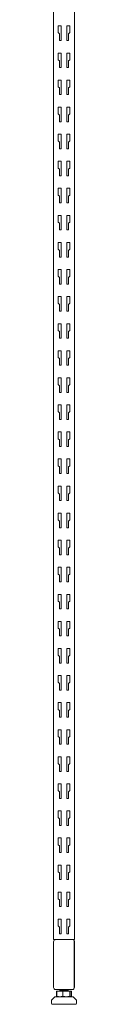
# Model space of a CAD drawing. Header units: millimetres. Extents: x -1168 to -1138, y -170 to 2230.
# Tile 1 of 2: x -1168 to -1138, y -170 to 1014. Entities that reach past the tile are written whole.
import ezdxf

# ---------------------------------------------------------------- set-up
doc = ezdxf.new("R2010")
doc.units = ezdxf.units.MM

msp = doc.modelspace()

# ---------------------------------------------------------------- linework, layer by layer
at = {"color": 0, "linetype": 'Continuous', "lineweight": 0}
for p, q in [((-1165.9, -92.4), (-1165.9, 2224.6)), ((-1140.9, -92.4), (-1140.9, 2224.6)), ((-1160.4, 998.2), (-1160.4, 1006.3)), ((-1160.4, 1006.3), (-1156.9, 1006.3)), ((-1159, 996.8), (-1160.4, 998.2)), ((-1159, 988.8), (-1159, 996.8)), ((-1156.9, 1006.3), (-1156.9, 988.8)), ((-1149.9, 1006.3), (-1146.4, 1006.3)), ((-1149.9, 988.8), (-1149.9, 1006.3)), ((-1146.4, 998.2), (-1147.8, 996.8)), ((-1147.8, 996.8), (-1147.8, 988.8)), ((-1146.4, 1006.3), (-1146.4, 998.2)), ((-1156.9, 988.8), (-1159, 988.8)), ((-1147.8, 988.8), (-1149.9, 988.8)), ((-1160.4, 965.6), (-1160.4, 973.7)), ((-1160.4, 973.7), (-1156.9, 973.7)), ((-1156.9, 973.7), (-1156.9, 956.2)), ((-1149.9, 973.7), (-1146.4, 973.7)), ((-1149.9, 956.2), (-1149.9, 973.7)), ((-1146.4, 973.7), (-1146.4, 965.6)), ((-1159, 964.2), (-1160.4, 965.6)), ((-1159, 956.2), (-1159, 964.2)), ((-1146.4, 965.6), (-1147.8, 964.2)), ((-1147.8, 964.2), (-1147.8, 956.2)), ((-1156.9, 956.2), (-1159, 956.2)), ((-1147.8, 956.2), (-1149.9, 956.2)), ((-1160.4, 933.1), (-1160.4, 941.2)), ((-1160.4, 941.2), (-1156.9, 941.2)), ((-1156.9, 941.2), (-1156.9, 923.7)), ((-1149.9, 941.2), (-1146.4, 941.2)), ((-1149.9, 923.7), (-1149.9, 941.2)), ((-1146.4, 941.2), (-1146.4, 933.1)), ((-1159, 931.7), (-1160.4, 933.1)), ((-1159, 923.7), (-1159, 931.7)), ((-1156.9, 923.7), (-1159, 923.7)), ((-1147.8, 923.7), (-1149.9, 923.7)), ((-1146.4, 933.1), (-1147.8, 931.7)), ((-1147.8, 931.7), (-1147.8, 923.7)), ((-1160.4, 900.5), (-1160.4, 908.6)), ((-1160.4, 908.6), (-1156.9, 908.6)), ((-1159, 899.1), (-1160.4, 900.5)), ((-1156.9, 908.6), (-1156.9, 891.1)), ((-1149.9, 908.6), (-1146.4, 908.6)), ((-1149.9, 891.1), (-1149.9, 908.6)), ((-1146.4, 900.5), (-1147.8, 899.1)), ((-1146.4, 908.6), (-1146.4, 900.5)), ((-1159, 891.1), (-1159, 899.1)), ((-1156.9, 891.1), (-1159, 891.1)), ((-1147.8, 891.1), (-1149.9, 891.1)), ((-1147.8, 899.1), (-1147.8, 891.1)), ((-1160.4, 868), (-1160.4, 876.1)), ((-1160.4, 876.1), (-1156.9, 876.1)), ((-1159, 866.6), (-1160.4, 868)), ((-1159, 858.6), (-1159, 866.6)), ((-1156.9, 876.1), (-1156.9, 858.6)), ((-1149.9, 876.1), (-1146.4, 876.1)), ((-1149.9, 858.6), (-1149.9, 876.1)), ((-1146.4, 868), (-1147.8, 866.6)), ((-1147.8, 866.6), (-1147.8, 858.6)), ((-1146.4, 876.1), (-1146.4, 868)), ((-1156.9, 858.6), (-1159, 858.6)), ((-1147.8, 858.6), (-1149.9, 858.6)), ((-1160.4, 835.4), (-1160.4, 843.5)), ((-1160.4, 843.5), (-1156.9, 843.5)), ((-1156.9, 843.5), (-1156.9, 826)), ((-1149.9, 843.5), (-1146.4, 843.5)), ((-1149.9, 826), (-1149.9, 843.5)), ((-1146.4, 843.5), (-1146.4, 835.4)), ((-1159, 834), (-1160.4, 835.4)), ((-1159, 826), (-1159, 834)), ((-1146.4, 835.4), (-1147.8, 834)), ((-1147.8, 834), (-1147.8, 826)), ((-1156.9, 826), (-1159, 826)), ((-1147.8, 826), (-1149.9, 826)), ((-1160.4, 802.9), (-1160.4, 811)), ((-1160.4, 811), (-1156.9, 811)), ((-1156.9, 811), (-1156.9, 793.5)), ((-1149.9, 811), (-1146.4, 811)), ((-1149.9, 793.5), (-1149.9, 811)), ((-1146.4, 811), (-1146.4, 802.9)), ((-1159, 801.5), (-1160.4, 802.9)), ((-1159, 793.5), (-1159, 801.5)), ((-1156.9, 793.5), (-1159, 793.5)), ((-1147.8, 793.5), (-1149.9, 793.5)), ((-1146.4, 802.9), (-1147.8, 801.5)), ((-1147.8, 801.5), (-1147.8, 793.5)), ((-1160.4, 770.3), (-1160.4, 778.4)), ((-1160.4, 778.4), (-1156.9, 778.4)), ((-1159, 768.9), (-1160.4, 770.3)), ((-1156.9, 778.4), (-1156.9, 760.9)), ((-1149.9, 778.4), (-1146.4, 778.4)), ((-1149.9, 760.9), (-1149.9, 778.4)), ((-1146.4, 770.3), (-1147.8, 768.9)), ((-1146.4, 778.4), (-1146.4, 770.3)), ((-1159, 760.9), (-1159, 768.9)), ((-1156.9, 760.9), (-1159, 760.9)), ((-1147.8, 760.9), (-1149.9, 760.9)), ((-1147.8, 768.9), (-1147.8, 760.9)), ((-1160.4, 737.8), (-1160.4, 745.9)), ((-1160.4, 745.9), (-1156.9, 745.9)), ((-1159, 736.4), (-1160.4, 737.8)), ((-1159, 728.4), (-1159, 736.4)), ((-1156.9, 745.9), (-1156.9, 728.4)), ((-1149.9, 745.9), (-1146.4, 745.9)), ((-1149.9, 728.4), (-1149.9, 745.9)), ((-1146.4, 737.8), (-1147.8, 736.4)), ((-1147.8, 736.4), (-1147.8, 728.4)), ((-1146.4, 745.9), (-1146.4, 737.8)), ((-1156.9, 728.4), (-1159, 728.4)), ((-1147.8, 728.4), (-1149.9, 728.4)), ((-1160.4, 705.2), (-1160.4, 713.3)), ((-1160.4, 713.3), (-1156.9, 713.3)), ((-1156.9, 713.3), (-1156.9, 695.8)), ((-1149.9, 713.3), (-1146.4, 713.3)), ((-1149.9, 695.8), (-1149.9, 713.3)), ((-1146.4, 713.3), (-1146.4, 705.2)), ((-1159, 703.8), (-1160.4, 705.2)), ((-1159, 695.8), (-1159, 703.8)), ((-1146.4, 705.2), (-1147.8, 703.8)), ((-1147.8, 703.8), (-1147.8, 695.8)), ((-1156.9, 695.8), (-1159, 695.8)), ((-1147.8, 695.8), (-1149.9, 695.8)), ((-1160.4, 672.7), (-1160.4, 680.8)), ((-1160.4, 680.8), (-1156.9, 680.8)), ((-1156.9, 680.8), (-1156.9, 663.3)), ((-1149.9, 680.8), (-1146.4, 680.8)), ((-1149.9, 663.3), (-1149.9, 680.8)), ((-1146.4, 680.8), (-1146.4, 672.7)), ((-1159, 671.3), (-1160.4, 672.7)), ((-1159, 663.3), (-1159, 671.3)), ((-1156.9, 663.3), (-1159, 663.3)), ((-1147.8, 663.3), (-1149.9, 663.3)), ((-1146.4, 672.7), (-1147.8, 671.3)), ((-1147.8, 671.3), (-1147.8, 663.3)), ((-1160.4, 640.1), (-1160.4, 648.2)), ((-1160.4, 648.2), (-1156.9, 648.2)), ((-1159, 638.7), (-1160.4, 640.1)), ((-1156.9, 648.2), (-1156.9, 630.7)), ((-1149.9, 648.2), (-1146.4, 648.2)), ((-1149.9, 630.7), (-1149.9, 648.2)), ((-1146.4, 640.1), (-1147.8, 638.7)), ((-1146.4, 648.2), (-1146.4, 640.1)), ((-1159, 630.7), (-1159, 638.7)), ((-1156.9, 630.7), (-1159, 630.7)), ((-1147.8, 630.7), (-1149.9, 630.7)), ((-1147.8, 638.7), (-1147.8, 630.7)), ((-1160.4, 607.6), (-1160.4, 615.7)), ((-1160.4, 615.7), (-1156.9, 615.7)), ((-1159, 606.2), (-1160.4, 607.6)), ((-1159, 598.2), (-1159, 606.2)), ((-1156.9, 615.7), (-1156.9, 598.2)), ((-1149.9, 615.7), (-1146.4, 615.7)), ((-1149.9, 598.2), (-1149.9, 615.7)), ((-1146.4, 607.6), (-1147.8, 606.2)), ((-1147.8, 606.2), (-1147.8, 598.2)), ((-1146.4, 615.7), (-1146.4, 607.6)), ((-1156.9, 598.2), (-1159, 598.2)), ((-1147.8, 598.2), (-1149.9, 598.2)), ((-1160.4, 575), (-1160.4, 583.1)), ((-1160.4, 583.1), (-1156.9, 583.1)), ((-1156.9, 583.1), (-1156.9, 565.6)), ((-1149.9, 583.1), (-1146.4, 583.1)), ((-1149.9, 565.6), (-1149.9, 583.1)), ((-1146.4, 583.1), (-1146.4, 575)), ((-1159, 573.6), (-1160.4, 575)), ((-1159, 565.6), (-1159, 573.6)), ((-1146.4, 575), (-1147.8, 573.6)), ((-1147.8, 573.6), (-1147.8, 565.6)), ((-1156.9, 565.6), (-1159, 565.6)), ((-1147.8, 565.6), (-1149.9, 565.6)), ((-1160.4, 542.5), (-1160.4, 550.6)), ((-1160.4, 550.6), (-1156.9, 550.6)), ((-1156.9, 550.6), (-1156.9, 533.1)), ((-1149.9, 550.6), (-1146.4, 550.6)), ((-1149.9, 533.1), (-1149.9, 550.6)), ((-1146.4, 550.6), (-1146.4, 542.5)), ((-1159, 541.1), (-1160.4, 542.5)), ((-1159, 533.1), (-1159, 541.1)), ((-1156.9, 533.1), (-1159, 533.1)), ((-1147.8, 533.1), (-1149.9, 533.1)), ((-1146.4, 542.5), (-1147.8, 541.1)), ((-1147.8, 541.1), (-1147.8, 533.1)), ((-1160.4, 509.9), (-1160.4, 518)), ((-1160.4, 518), (-1156.9, 518)), ((-1159, 508.5), (-1160.4, 509.9)), ((-1156.9, 518), (-1156.9, 500.5)), ((-1149.9, 518), (-1146.4, 518)), ((-1149.9, 500.5), (-1149.9, 518)), ((-1146.4, 509.9), (-1147.8, 508.5)), ((-1146.4, 518), (-1146.4, 509.9)), ((-1159, 500.5), (-1159, 508.5)), ((-1156.9, 500.5), (-1159, 500.5)), ((-1147.8, 500.5), (-1149.9, 500.5)), ((-1147.8, 508.5), (-1147.8, 500.5)), ((-1160.4, 477.4), (-1160.4, 485.5)), ((-1160.4, 485.5), (-1156.9, 485.5)), ((-1156.9, 485.5), (-1156.9, 468)), ((-1149.9, 485.5), (-1146.4, 485.5)), ((-1149.9, 468), (-1149.9, 485.5)), ((-1146.4, 485.5), (-1146.4, 477.4)), ((-1159, 476), (-1160.4, 477.4)), ((-1159, 468), (-1159, 476)), ((-1146.4, 477.4), (-1147.8, 476)), ((-1147.8, 476), (-1147.8, 468)), ((-1156.9, 468), (-1159, 468)), ((-1147.8, 468), (-1149.9, 468)), ((-1160.4, 444.8), (-1160.4, 452.9)), ((-1160.4, 452.9), (-1156.9, 452.9)), ((-1156.9, 452.9), (-1156.9, 435.4)), ((-1149.9, 452.9), (-1146.4, 452.9)), ((-1149.9, 435.4), (-1149.9, 452.9)), ((-1146.4, 452.9), (-1146.4, 444.8)), ((-1159, 443.4), (-1160.4, 444.8)), ((-1159, 435.4), (-1159, 443.4)), ((-1146.4, 444.8), (-1147.8, 443.4)), ((-1147.8, 443.4), (-1147.8, 435.4)), ((-1156.9, 435.4), (-1159, 435.4)), ((-1147.8, 435.4), (-1149.9, 435.4)), ((-1160.4, 412.3), (-1160.4, 420.4)), ((-1160.4, 420.4), (-1156.9, 420.4)), ((-1156.9, 420.4), (-1156.9, 402.9)), ((-1149.9, 420.4), (-1146.4, 420.4)), ((-1149.9, 402.9), (-1149.9, 420.4)), ((-1146.4, 420.4), (-1146.4, 412.3)), ((-1159, 410.9), (-1160.4, 412.3)), ((-1159, 402.9), (-1159, 410.9)), ((-1156.9, 402.9), (-1159, 402.9)), ((-1147.8, 402.9), (-1149.9, 402.9)), ((-1146.4, 412.3), (-1147.8, 410.9)), ((-1147.8, 410.9), (-1147.8, 402.9)), ((-1160.4, 379.7), (-1160.4, 387.8)), ((-1160.4, 387.8), (-1156.9, 387.8)), ((-1159, 378.3), (-1160.4, 379.7)), ((-1156.9, 387.8), (-1156.9, 370.3)), ((-1149.9, 387.8), (-1146.4, 387.8)), ((-1149.9, 370.3), (-1149.9, 387.8)), ((-1146.4, 379.7), (-1147.8, 378.3)), ((-1146.4, 387.8), (-1146.4, 379.7)), ((-1159, 370.3), (-1159, 378.3)), ((-1156.9, 370.3), (-1159, 370.3)), ((-1147.8, 370.3), (-1149.9, 370.3)), ((-1147.8, 378.3), (-1147.8, 370.3)), ((-1160.4, 347.2), (-1160.4, 355.3)), ((-1160.4, 355.3), (-1156.9, 355.3)), ((-1156.9, 355.3), (-1156.9, 337.8)), ((-1149.9, 355.3), (-1146.4, 355.3)), ((-1149.9, 337.8), (-1149.9, 355.3)), ((-1146.4, 355.3), (-1146.4, 347.2)), ((-1159, 345.8), (-1160.4, 347.2)), ((-1159, 337.8), (-1159, 345.8)), ((-1146.4, 347.2), (-1147.8, 345.8)), ((-1147.8, 345.8), (-1147.8, 337.8)), ((-1156.9, 337.8), (-1159, 337.8)), ((-1147.8, 337.8), (-1149.9, 337.8)), ((-1160.4, 314.6), (-1160.4, 322.7)), ((-1160.4, 322.7), (-1156.9, 322.7)), ((-1156.9, 322.7), (-1156.9, 305.2)), ((-1149.9, 322.7), (-1146.4, 322.7)), ((-1149.9, 305.2), (-1149.9, 322.7)), ((-1146.4, 322.7), (-1146.4, 314.6)), ((-1159, 313.2), (-1160.4, 314.6)), ((-1159, 305.2), (-1159, 313.2)), ((-1146.4, 314.6), (-1147.8, 313.2)), ((-1147.8, 313.2), (-1147.8, 305.2)), ((-1156.9, 305.2), (-1159, 305.2)), ((-1147.8, 305.2), (-1149.9, 305.2)), ((-1160.4, 282.1), (-1160.4, 290.2)), ((-1160.4, 290.2), (-1156.9, 290.2)), ((-1156.9, 290.2), (-1156.9, 272.7)), ((-1149.9, 290.2), (-1146.4, 290.2)), ((-1149.9, 272.7), (-1149.9, 290.2)), ((-1146.4, 290.2), (-1146.4, 282.1)), ((-1159, 280.7), (-1160.4, 282.1)), ((-1159, 272.7), (-1159, 280.7)), ((-1156.9, 272.7), (-1159, 272.7)), ((-1147.8, 272.7), (-1149.9, 272.7)), ((-1146.4, 282.1), (-1147.8, 280.7)), ((-1147.8, 280.7), (-1147.8, 272.7)), ((-1160.4, 249.5), (-1160.4, 257.6)), ((-1160.4, 257.6), (-1156.9, 257.6)), ((-1159, 248.1), (-1160.4, 249.5)), ((-1156.9, 257.6), (-1156.9, 240.1)), ((-1149.9, 257.6), (-1146.4, 257.6)), ((-1149.9, 240.1), (-1149.9, 257.6)), ((-1146.4, 249.5), (-1147.8, 248.1)), ((-1146.4, 257.6), (-1146.4, 249.5)), ((-1159, 240.1), (-1159, 248.1)), ((-1156.9, 240.1), (-1159, 240.1)), ((-1147.8, 240.1), (-1149.9, 240.1)), ((-1147.8, 248.1), (-1147.8, 240.1)), ((-1160.4, 217), (-1160.4, 225.1)), ((-1160.4, 225.1), (-1156.9, 225.1)), ((-1156.9, 225.1), (-1156.9, 207.6)), ((-1149.9, 225.1), (-1146.4, 225.1)), ((-1149.9, 207.6), (-1149.9, 225.1)), ((-1146.4, 225.1), (-1146.4, 217)), ((-1159, 215.6), (-1160.4, 217)), ((-1159, 207.6), (-1159, 215.6)), ((-1146.4, 217), (-1147.8, 215.6)), ((-1147.8, 215.6), (-1147.8, 207.6)), ((-1156.9, 207.6), (-1159, 207.6)), ((-1147.8, 207.6), (-1149.9, 207.6)), ((-1160.4, 184.4), (-1160.4, 192.5)), ((-1160.4, 192.5), (-1156.9, 192.5)), ((-1156.9, 192.5), (-1156.9, 175)), ((-1149.9, 192.5), (-1146.4, 192.5)), ((-1149.9, 175), (-1149.9, 192.5)), ((-1146.4, 192.5), (-1146.4, 184.4)), ((-1159, 183), (-1160.4, 184.4)), ((-1159, 175), (-1159, 183)), ((-1146.4, 184.4), (-1147.8, 183)), ((-1147.8, 183), (-1147.8, 175)), ((-1156.9, 175), (-1159, 175)), ((-1147.8, 175), (-1149.9, 175)), ((-1160.4, 151.9), (-1160.4, 160)), ((-1160.4, 160), (-1156.9, 160)), ((-1156.9, 160), (-1156.9, 142.5)), ((-1149.9, 160), (-1146.4, 160)), ((-1149.9, 142.5), (-1149.9, 160)), ((-1146.4, 160), (-1146.4, 151.9)), ((-1159, 150.5), (-1160.4, 151.9)), ((-1159, 142.5), (-1159, 150.5)), ((-1156.9, 142.5), (-1159, 142.5)), ((-1147.8, 142.5), (-1149.9, 142.5)), ((-1146.4, 151.9), (-1147.8, 150.5)), ((-1147.8, 150.5), (-1147.8, 142.5)), ((-1160.4, 119.3), (-1160.4, 127.4)), ((-1160.4, 127.4), (-1156.9, 127.4)), ((-1159, 117.9), (-1160.4, 119.3)), ((-1156.9, 127.4), (-1156.9, 109.9)), ((-1149.9, 127.4), (-1146.4, 127.4)), ((-1149.9, 109.9), (-1149.9, 127.4)), ((-1146.4, 119.3), (-1147.8, 117.9)), ((-1146.4, 127.4), (-1146.4, 119.3)), ((-1159, 109.9), (-1159, 117.9)), ((-1156.9, 109.9), (-1159, 109.9)), ((-1147.8, 109.9), (-1149.9, 109.9)), ((-1147.8, 117.9), (-1147.8, 109.9)), ((-1160.4, 86.8), (-1160.4, 94.9)), ((-1160.4, 94.9), (-1156.9, 94.9)), ((-1156.9, 94.9), (-1156.9, 77.4)), ((-1149.9, 94.9), (-1146.4, 94.9)), ((-1149.9, 77.4), (-1149.9, 94.9)), ((-1146.4, 94.9), (-1146.4, 86.8)), ((-1159, 85.4), (-1160.4, 86.8)), ((-1159, 77.4), (-1159, 85.4)), ((-1146.4, 86.8), (-1147.8, 85.4)), ((-1147.8, 85.4), (-1147.8, 77.4)), ((-1156.9, 77.4), (-1159, 77.4)), ((-1147.8, 77.4), (-1149.9, 77.4)), ((-1160.4, 54.2), (-1160.4, 62.3)), ((-1160.4, 62.3), (-1156.9, 62.3)), ((-1156.9, 62.3), (-1156.9, 44.8)), ((-1149.9, 62.3), (-1146.4, 62.3)), ((-1149.9, 44.8), (-1149.9, 62.3)), ((-1146.4, 62.3), (-1146.4, 54.2)), ((-1159, 52.8), (-1160.4, 54.2)), ((-1159, 44.8), (-1159, 52.8)), ((-1146.4, 54.2), (-1147.8, 52.8)), ((-1147.8, 52.8), (-1147.8, 44.8)), ((-1156.9, 44.8), (-1159, 44.8)), ((-1147.8, 44.8), (-1149.9, 44.8)), ((-1160.4, 21.7), (-1160.4, 29.8)), ((-1160.4, 29.8), (-1156.9, 29.8)), ((-1156.9, 29.8), (-1156.9, 12.3)), ((-1149.9, 29.8), (-1146.4, 29.8)), ((-1149.9, 12.3), (-1149.9, 29.8)), ((-1146.4, 29.8), (-1146.4, 21.7)), ((-1159, 20.3), (-1160.4, 21.7)), ((-1159, 12.3), (-1159, 20.3)), ((-1156.9, 12.3), (-1159, 12.3)), ((-1147.8, 12.3), (-1149.9, 12.3)), ((-1146.4, 21.7), (-1147.8, 20.3)), ((-1147.8, 20.3), (-1147.8, 12.3)), ((-1160.4, -10.9), (-1160.4, -2.8)), ((-1160.4, -2.8), (-1156.9, -2.8)), ((-1159, -12.3), (-1160.4, -10.9)), ((-1156.9, -2.8), (-1156.9, -20.3)), ((-1149.9, -2.8), (-1146.4, -2.8)), ((-1149.9, -20.3), (-1149.9, -2.8)), ((-1146.4, -10.9), (-1147.8, -12.3)), ((-1146.4, -2.8), (-1146.4, -10.9)), ((-1159, -20.3), (-1159, -12.3)), ((-1156.9, -20.3), (-1159, -20.3)), ((-1147.8, -20.3), (-1149.9, -20.3)), ((-1147.8, -12.3), (-1147.8, -20.3)), ((-1160.4, -43.4), (-1160.4, -35.3)), ((-1160.4, -35.3), (-1156.9, -35.3)), ((-1156.9, -35.3), (-1156.9, -52.8)), ((-1149.9, -35.3), (-1146.4, -35.3)), ((-1149.9, -52.8), (-1149.9, -35.3)), ((-1146.4, -35.3), (-1146.4, -43.4)), ((-1159, -44.8), (-1160.4, -43.4)), ((-1159, -52.8), (-1159, -44.8)), ((-1146.4, -43.4), (-1147.8, -44.8)), ((-1147.8, -44.8), (-1147.8, -52.8)), ((-1156.9, -52.8), (-1159, -52.8)), ((-1147.8, -52.8), (-1149.9, -52.8)), ((-1160.4, -76), (-1160.4, -67.9)), ((-1160.4, -67.9), (-1156.9, -67.9)), ((-1156.9, -67.9), (-1156.9, -85.4)), ((-1149.9, -67.9), (-1146.4, -67.9)), ((-1149.9, -85.4), (-1149.9, -67.9)), ((-1146.4, -67.9), (-1146.4, -76)), ((-1159, -77.4), (-1160.4, -76)), ((-1159, -85.4), (-1159, -77.4)), ((-1146.4, -76), (-1147.8, -77.4)), ((-1147.8, -77.4), (-1147.8, -85.4)), ((-1165.9, -92.4), (-1163.4, -92.4)), ((-1163.5, -92.5), (-1143.5, -92.5)), ((-1143.4, -92.4), (-1163.4, -92.4)), ((-1156.9, -85.4), (-1159, -85.4)), ((-1147.8, -85.4), (-1149.9, -85.4)), ((-1143.4, -92.4), (-1140.9, -92.4)), ((-1166, -150), (-1166, -95)), ((-1141, -95), (-1141, -150)), ((-1140.9, -149.9), (-1140.9, -94.9)), ((-1140.8, -149.8), (-1140.8, -94.8)), ((-1143.5, -152.5), (-1163.5, -152.5)), ((-1158.4, -154.4), (-1158.4, -153.4)), ((-1158.4, -154.4), (-1158.4, -153.6)), ((-1158.4, -153.6), (-1157.2, -154.2)), ((-1148.4, -152.8), (-1148.4, -152.7)), ((-1148.4, -152.9), (-1148.4, -152.8)), ((-1168.4, -165.7), (-1168.4, -169.2)), ((-1164.4, -161.2), (-1168.1, -165)), ((-1164.4, -161.2), (-1146.9, -161.2)), ((-1162, -154.4), (-1162.3, -154.4)), ((-1162.3, -154.4), (-1162.3, -160.6)), ((-1154.8, -154.4), (-1162, -154.4)), ((-1162, -154.4), (-1162, -160.6)), ((-1161.5, -161.1), (-1161.7, -161.1)), ((-1161.3, -161.2), (-1161.5, -161.1)), ((-1146.2, -154.4), (-1154.8, -154.4)), ((-1154.8, -154.4), (-1154.8, -160.6)), ((-1148.4, -154.4), (-1148.4, -154.2)), ((-1146.9, -161.2), (-1142.4, -161.2)), ((-1144.8, -154.4), (-1146.2, -154.4)), ((-1146.2, -154.4), (-1146.2, -160.6)), ((-1145.5, -161.2), (-1145.3, -161.1)), ((-1145.3, -161.1), (-1145.1, -161.1)), ((-1144.5, -154.4), (-1144.8, -154.4)), ((-1144.8, -154.4), (-1144.8, -160.6)), ((-1144.5, -154.4), (-1144.5, -160.6)), ((-1142.4, -161.2), (-1138.7, -165)), ((-1138.4, -165.7), (-1138.4, -169.2)), ((-1167.4, -170.2), (-1145.1, -170.2)), ((-1145.1, -170.2), (-1139.4, -170.2))]:
    msp.add_line(p, q, dxfattribs=at)
at = {"color": 0, "linetype": 'Continuous', "lineweight": 0, "extrusion": (-2.22786e-16, 6.86149e-46, -1)}
for centre, start, end in [((1163.5, -95), 0, 90), ((1143.5, -150), 180, 270)]:
    msp.add_arc(centre, 2.5, start, end, dxfattribs=at)
at = {"color": 0, "linetype": 'Continuous', "lineweight": 0}
for centre, start, end in [((-1163.4, -94.9), 90, 136.6208), ((-1163.3, -94.8), 106.2602, 136.6208), ((-1143.4, -94.9), 0, 90), ((-1143.3, -94.8), 0, 73.7398), ((-1143.4, -149.9), 313.3792, 0), ((-1143.3, -149.8), 313.3792, 0)]:
    msp.add_arc(centre, 2.5, start, end, dxfattribs=at)
at = {"color": 0, "linetype": 'Continuous', "lineweight": 0, "extrusion": (-2.22786e-16, -1.05413e-32, -1)}
msp.add_arc((1143.5, -95), 2.5, 90, 180, dxfattribs=at)
at = {"color": 0, "linetype": 'Continuous', "lineweight": 0, "extrusion": (-2.22786e-16, -7.05338e-47, -1)}
msp.add_arc((1163.5, -150), 2.5, 270, 0, dxfattribs=at)
at = {"color": 0, "linetype": 'Continuous', "lineweight": 0, "extrusion": (-2.22786e-16, 0, -1)}
for centre, start, end in [((1167.4, -165.7), 0, 45), ((1139.4, -165.7), 135, 180), ((1139.4, -169.2), 180, 270)]:
    msp.add_arc(centre, 1, start, end, dxfattribs=at)
at = {"color": 0, "linetype": 'Continuous', "lineweight": 0, "extrusion": (-2.22786e-16, -1.75162e-46, -1)}
msp.add_arc((1167.4, -169.2), 1, 270, 0, dxfattribs=at)
at = {"color": 0, "linetype": 'Continuous', "lineweight": 0}
msp.add_ellipse((-1155.8, -154.9), major_axis=(-2.64, 1.38), ratio=0.103815, start_param=0.009383, end_param=0.020729, dxfattribs=at)
for points in [[(-1158.4, -153.4), (-1158, -153.2), (-1157.6, -152.9), (-1157.2, -152.7)], [(-1157.3, -152.8), (-1157.5, -152.7), (-1157.7, -152.6), (-1157.8, -152.5)], [(-1157.3, -152.7), (-1157.4, -152.7), (-1157.5, -152.6), (-1157.7, -152.5)], [(-1148.4, -152.8), (-1148.8, -153.1), (-1149.2, -153.3), (-1149.6, -153.5)], [(-1148.4, -152.9), (-1148.8, -153.1), (-1149.1, -153.3), (-1149.5, -153.5)], [(-1149.5, -153.5), (-1149.2, -153.7), (-1148.8, -153.9), (-1148.4, -154.1)], [(-1148.7, -152.5), (-1148.6, -152.5), (-1148.5, -152.6), (-1148.4, -152.6)]]:
    msp.add_open_spline(points, degree=3, dxfattribs=at)
for points, knots in [([(-1158.4, -153.4), (-1158.4, -153.4), (-1158.4, -153.4), (-1158.4, -153.4), (-1158.4, -153.4), (-1158.3, -153.3), (-1158.2, -153.3), (-1158.1, -153.3)], [-0.1850384, -0.1850384, -0.1850384, -0.1850384, -0.1593733, -0.1593733, -0.0901137, -0.0901137, -0.000001, -0.000001, -0.000001, -0.000001]), ([(-1158.3, -153.5), (-1158.3, -153.5), (-1158.3, -153.5), (-1158.4, -153.6), (-1158.4, -153.6), (-1158.4, -153.6), (-1158.4, -153.6), (-1158.4, -153.6), (-1158.4, -153.6), (-1158.4, -153.6), (-1158.4, -153.6), (-1158.4, -153.6), (-1158.4, -153.6), (-1158.4, -153.6), (-1158.4, -153.6), (-1158.4, -153.6), (-1158.4, -153.6), (-1158.4, -153.6), (-1158.4, -153.6), (-1158.4, -153.6), (-1158.4, -153.6), (-1158.4, -153.6), (-1158.4, -153.6), (-1158.4, -153.6), (-1158.4, -153.6), (-1158.4, -153.6), (-1158.4, -153.6), (-1158.4, -153.6), (-1158.4, -153.6), (-1158.4, -153.6)], [-0.09358513, -0.09358513, -0.09358513, -0.09358513, -0.046834, -0.046834, -0.04068364, -0.04068364, -0.03950144, -0.03950144, -0.03884852, -0.03884852, -0.03798625, -0.03798625, -0.0376882, -0.0376882, -0.03748433, -0.03748433, -0.037298, -0.037298, -0.03704844, -0.03704844, -0.03658271, -0.03658271, -0.03404776, -0.03404776, -0.02958647, -0.02958647, -0.01533148, -0.01533148, 0, 0, 0, 0]), ([(-1158.1, -153.5), (-1158.1, -153.5), (-1158.1, -153.5), (-1158.1, -153.5), (-1158.1, -153.5), (-1158.1, -153.5), (-1158.1, -153.5), (-1158.1, -153.5), (-1158.1, -153.5), (-1158.1, -153.5), (-1158.1, -153.5), (-1158.2, -153.5), (-1158.2, -153.5), (-1158.2, -153.5), (-1158.2, -153.5), (-1158.2, -153.5), (-1158.3, -153.5), (-1158.3, -153.5)], [-0.07521373, -0.07521373, -0.07521373, -0.07521373, -0.06580029, -0.06580029, -0.05970517, -0.05970517, -0.05570177, -0.05570177, -0.05242522, -0.05242522, -0.04923706, -0.04923706, -0.04516165, -0.04516165, -0.03773069, -0.03773069, 0, 0, 0, 0]), ([(-1158.1, -153.3), (-1158, -153.3), (-1158, -153.3), (-1157.9, -153.3), (-1157.8, -153.3), (-1157.7, -153.3), (-1157.6, -153.3), (-1157.3, -153.2), (-1157.1, -153.2), (-1156.9, -153.2), (-1156.8, -153.2), (-1156.6, -153.2), (-1156.5, -153.2), (-1156.2, -153.2), (-1156, -153.2), (-1155.7, -153.1), (-1155.5, -153.1), (-1155.1, -153.1), (-1155, -153.1), (-1154.8, -153.1), (-1154.7, -153.1), (-1154.4, -153.1), (-1154.2, -153.1), (-1153.9, -153.1), (-1153.7, -153), (-1153.2, -153), (-1153, -153), (-1152.6, -153), (-1152.4, -153), (-1152, -153), (-1151.8, -153), (-1151.4, -152.9), (-1151.2, -152.9), (-1150.9, -152.9), (-1150.7, -152.9), (-1150.4, -152.9), (-1150.2, -152.9), (-1149.9, -152.8), (-1149.8, -152.8), (-1149.5, -152.8), (-1149.4, -152.8), (-1149.3, -152.8), (-1149.2, -152.8), (-1149.1, -152.8), (-1149, -152.8), (-1148.9, -152.8), (-1148.8, -152.7), (-1148.6, -152.7), (-1148.6, -152.7), (-1148.5, -152.7), (-1148.5, -152.7), (-1148.4, -152.7), (-1148.4, -152.7), (-1148.4, -152.7), (-1148.4, -152.6), (-1148.4, -152.6)], [-1.573078, -1.573078, -1.573078, -1.573078, -1.545107, -1.545107, -1.505866, -1.505866, -1.453467, -1.453467, -1.363119, -1.363119, -1.335456, -1.335456, -1.284438, -1.284438, -1.233286, -1.233286, -1.159823, -1.159823, -1.125957, -1.125957, -1.089344, -1.089344, -1.035833, -1.035833, -0.97927, -0.97927, -0.905947, -0.905947, -0.850815, -0.850815, -0.786285, -0.786285, -0.718453, -0.718453, -0.677282, -0.677282, -0.605485, -0.605485, -0.549329, -0.549329, -0.493396, -0.493396, -0.461351, -0.461351, -0.429154, -0.429154, -0.353687, -0.353687, -0.303532, -0.303532, -0.248424, -0.248424, -0.218975, -0.218975, -0.143694, -0.143694, -0.143694, -0.143694]), ([(-1148.4, -152.8), (-1148.4, -152.8), (-1148.4, -152.8), (-1148.4, -152.8), (-1148.5, -152.9), (-1148.6, -152.9), (-1148.6, -152.9), (-1148.7, -152.9), (-1148.7, -152.9), (-1148.9, -152.9), (-1148.9, -152.9), (-1149.1, -152.9), (-1149.2, -153), (-1149.4, -153), (-1149.5, -153), (-1149.7, -153), (-1149.8, -153), (-1150, -153), (-1150.2, -153), (-1150.5, -153), (-1150.6, -153.1), (-1151, -153.1), (-1151.1, -153.1), (-1151.4, -153.1), (-1151.5, -153.1), (-1151.7, -153.1), (-1151.8, -153.1), (-1152.1, -153.1), (-1152.4, -153.1), (-1152.7, -153.2), (-1152.9, -153.2), (-1153.3, -153.2), (-1153.5, -153.2), (-1153.8, -153.2), (-1154, -153.2), (-1154.4, -153.2), (-1154.7, -153.3), (-1155.2, -153.3), (-1155.4, -153.3), (-1155.7, -153.3), (-1155.8, -153.3), (-1156.1, -153.3), (-1156.3, -153.3), (-1156.6, -153.4), (-1156.6, -153.4), (-1156.9, -153.4), (-1157.1, -153.4), (-1157.3, -153.4), (-1157.3, -153.4), (-1157.4, -153.4), (-1157.4, -153.4), (-1157.5, -153.4), (-1157.6, -153.4), (-1157.7, -153.4), (-1157.7, -153.4), (-1157.7, -153.4), (-1157.8, -153.4), (-1157.8, -153.4), (-1157.8, -153.4), (-1157.8, -153.5), (-1157.9, -153.5), (-1157.9, -153.5), (-1158, -153.5), (-1158.1, -153.5)], [-1.38784, -1.38784, -1.38784, -1.38784, -1.347774, -1.347774, -1.260921, -1.260921, -1.232941, -1.232941, -1.187223, -1.187223, -1.135149, -1.135149, -1.079563, -1.079563, -1.031578, -1.031578, -0.996913, -0.996913, -0.932843, -0.932843, -0.873675, -0.873675, -0.82016, -0.82016, -0.786587, -0.786587, -0.751291, -0.751291, -0.684491, -0.684491, -0.632505, -0.632505, -0.571007, -0.571007, -0.533114, -0.533114, -0.438499, -0.438499, -0.367481, -0.367481, -0.342391, -0.342391, -0.270478, -0.270478, -0.23741, -0.23741, -0.160864, -0.160864, -0.148496, -0.148496, -0.132572, -0.132572, -0.097125, -0.097125, -0.078768, -0.078768, -0.067506, -0.067506, -0.056986, -0.056986, -0.044753, -0.044753, -0.000001, -0.000001, -0.000001, -0.000001]), ([(-1155.5, -152.5), (-1155.6, -152.5), (-1156.2, -152.6), (-1156.9, -152.6), (-1157.2, -152.7), (-1157.2, -152.7)], [0.934183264, 0.934183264, 0.934183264, 0.934183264, 0.935518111, 0.939424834, 0.942263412, 0.942263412, 0.942263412, 0.942263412]), ([(-1149.6, -153.5), (-1149.6, -153.5), (-1149.8, -153.6), (-1150.5, -153.7), (-1151.9, -153.8), (-1153.6, -153.9), (-1155.2, -154), (-1156.3, -154.1), (-1156.9, -154.1), (-1157.1, -154.2), (-1157.2, -154.2), (-1157.2, -154.2)], [0.9726806, 0.9726806, 0.9726806, 0.9726806, 0.97457668, 0.97848321, 0.9823899, 0.98629606, 0.99020234, 0.99410665, 0.99607143, 0.99803915, 0.9992598, 0.9992598, 0.9992598, 0.9992598]), ([(-1148.4, -152.9), (-1148.4, -152.9), (-1148.4, -152.9), (-1148.4, -152.9), (-1148.5, -153), (-1148.5, -153), (-1148.6, -153), (-1148.7, -153), (-1148.7, -153), (-1148.7, -153)], [-1.1864681, -1.1864681, -1.1864681, -1.1864681, -1.1351486, -1.1351486, -1.079563, -1.079563, -1.0315782, -1.0315782, -1.0149697, -1.0149697, -1.0149697, -1.0149697]), ([(-1157.5, -154.4), (-1157.4, -154.3), (-1157.4, -154.3), (-1157.2, -154.2), (-1157.2, -154.2), (-1157.2, -154.2)], [0.7224346, 0.7224346, 0.7224346, 0.7224346, 1.0334832, 1.0334832, 1.0970899, 1.0970899, 1.0970899, 1.0970899]), ([(-1150.8, -154.4), (-1150.7, -154.4), (-1150.6, -154.4), (-1150.3, -154.4), (-1150.1, -154.4), (-1149.9, -154.3), (-1149.8, -154.3), (-1149.6, -154.3), (-1149.5, -154.3), (-1149.3, -154.3), (-1149.2, -154.3), (-1149, -154.3), (-1148.9, -154.3), (-1148.7, -154.2), (-1148.7, -154.2), (-1148.6, -154.2), (-1148.6, -154.2), (-1148.5, -154.2), (-1148.5, -154.2), (-1148.4, -154.2), (-1148.4, -154.2), (-1148.4, -154.2), (-1148.4, -154.1), (-1148.4, -154.1)], [-0.69297, -0.69297, -0.69297, -0.69297, -0.6583012, -0.6583012, -0.5923773, -0.5923773, -0.5635652, -0.5635652, -0.5147884, -0.5147884, -0.4632488, -0.4632488, -0.37345, -0.37345, -0.3462199, -0.3462199, -0.318823, -0.318823, -0.2541389, -0.2541389, -0.1966903, -0.1966903, -0.143572, -0.143572, -0.143572, -0.143572])]:
    msp.add_open_spline(points, degree=3, knots=knots, dxfattribs=at)
for points, weights in [([(-1161.6, -161.1), (-1161.9, -161), (-1162.3, -160.6)], [2.02275312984, 1.98830977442, 1.8968336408]), ([(-1154.8, -160.6), (-1158.4, -161.7), (-1162, -160.6)], [1.8968336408, 2.19027482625, 1.8968336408]), ([(-1162, -160.6), (-1161.7, -161), (-1161.5, -161.1)], [1.8968336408, 2.00127413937, 2.03137048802]), ([(-1146.2, -160.6), (-1150.5, -161.7), (-1154.8, -160.6)], [1.8968336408, 2.19027482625, 1.8968336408]), ([(-1144.8, -160.6), (-1145.5, -161.7), (-1146.2, -160.6)], [1.8968336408, 2.19027482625, 1.8968336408]), ([(-1145.1, -161.1), (-1144.8, -160.9), (-1144.5, -160.6)], [2.01178738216, 1.97528380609, 1.8968336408]), ([(-1144.5, -160.6), (-1144.7, -160.7), (-1144.9, -160.7)], [1.8968336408, 1.91053514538, 1.92295713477])]:
    msp.add_rational_spline(points, weights, degree=2, dxfattribs=at)

doc.saveas('drawing.dxf')
